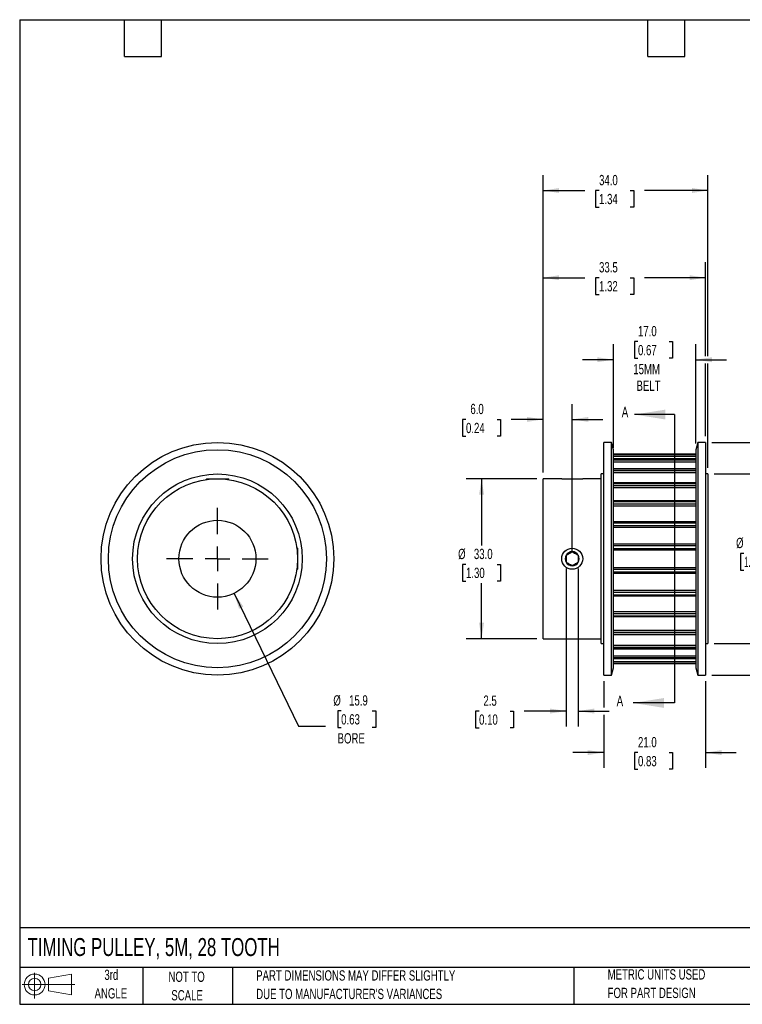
# Model space of a CAD drawing. Header units: millimetres. Extents: x 6 to 273, y 6 to 210.
# Tile 1 of 3: x 6 to 155, y 6 to 210. Entities that reach past the tile are written whole.
import ezdxf

# ---------------------------------------------------------------- set-up
doc = ezdxf.new("R2010")
doc.units = ezdxf.units.MM
doc.linetypes.add('CENTERX2', pattern=[20.32, 12.7, -2.54, 2.54, -2.54])
doc.layers.add('CENTER', color=40, linetype='CENTERX2')
doc.layers.add('SLD-DEFPOINTS', color=7, linetype='Continuous')
doc.layers.add('DIMENSIONS', color=140, linetype='Continuous', lineweight=25)
doc.layers.add('TEXT', color=140, linetype='Continuous', lineweight=25)
doc.styles.add('SLDTEXTSTYLE0', font='TXT', dxfattribs={"width": 0.7})
doc.dimstyles.new('SLDDIMSTYLE0', dxfattribs={"dimtxt": 2.158008, "dimasz": 3.302, "dimexe": 0, "dimexo": 0.0625, "dimgap": 0.539502, "dimtad": 0, "dimtih": 1, "dimtoh": 1, "dimrnd": 1e-09, "dimzin": 12, "dimdsep": 46, "dimtxsty": 'SLDTEXTSTYLE0', "dimsah": 1, "dimcen": 0, "dimadec": 0, "dimazin": 3, "dimtfac": 1, "dimtofl": 0, "dimtmove": 0, "dimatfit": 3, "dimfxl": 0, "dimfrac": 2, "dimtolj": 1, "dimtzin": 12, "dimarcsym": 0})
doc.dimstyles.new('SLDDIMSTYLE1', dxfattribs={"dimtxt": 2.158008, "dimasz": 3.302, "dimexe": 0, "dimexo": 0.0625, "dimgap": 0.539502, "dimtad": 0, "dimtih": 1, "dimtoh": 1, "dimrnd": 1e-09, "dimzin": 4, "dimdsep": 46, "dimtxsty": 'SLDTEXTSTYLE0', "dimsah": 1, "dimcen": 0.09, "dimadec": 0, "dimazin": 1, "dimtfac": 1, "dimtofl": 0, "dimtmove": 0, "dimatfit": 3, "dimfxl": 0, "dimfrac": 2, "dimtolj": 1, "dimtzin": 12, "dimarcsym": 0})
doc.dimstyles.new('SLDDIMSTYLE2', dxfattribs={"dimtxt": 2.158008, "dimasz": 3.302, "dimexe": 0, "dimexo": 0.0625, "dimgap": 0.539502, "dimtad": 0, "dimtih": 1, "dimtoh": 1, "dimrnd": 1e-09, "dimzin": 4, "dimdsep": 46, "dimtxsty": 'SLDTEXTSTYLE0', "dimsah": 1, "dimcen": 0.09, "dimadec": 0, "dimazin": 1, "dimtfac": 1, "dimtmove": 0, "dimatfit": 0, "dimfxl": 0, "dimfrac": 2, "dimtolj": 1, "dimtzin": 12, "dimarcsym": 0})
doc.dimstyles.new('SLDDIMSTYLE3', dxfattribs={"dimtxt": 2.158008, "dimasz": 3.302, "dimexe": 0, "dimexo": 0.0625, "dimgap": 0.539502, "dimtad": 0, "dimtih": 1, "dimtoh": 1, "dimrnd": 1e-09, "dimzin": 12, "dimdsep": 46, "dimtxsty": 'SLDTEXTSTYLE0', "dimsah": 1, "dimcen": 0.09, "dimadec": 0, "dimazin": 3, "dimtfac": 1, "dimtofl": 0, "dimtmove": 0, "dimatfit": 3, "dimfxl": 0, "dimfrac": 2, "dimtolj": 1, "dimtzin": 12, "dimarcsym": 0})
doc.dimstyles.new('SLDDIMSTYLE4', dxfattribs={"dimtxt": 2.158008, "dimasz": 3.302, "dimexe": 0, "dimexo": 0.0625, "dimgap": 0.539502, "dimtad": 0, "dimtih": 1, "dimtoh": 1, "dimrnd": 1e-09, "dimzin": 12, "dimdsep": 46, "dimtxsty": 'SLDTEXTSTYLE0', "dimsah": 1, "dimcen": 0.09, "dimadec": 0, "dimazin": 3, "dimtfac": 1, "dimtmove": 0, "dimatfit": 0, "dimfxl": 0, "dimfrac": 2, "dimtolj": 1, "dimtzin": 12, "dimarcsym": 0})

# ---------------------------------------------------------------- blocks, each defined once
blk = doc.blocks.new('Block11')
at = {"color": 7, "linetype": 'Continuous', "lineweight": 18}
for p, q in [((2.59, 5.31), (2.59, 0)), ((5.48, 4.17), (10.18, 5.03)), ((5.48, 1.6), (5.48, 4.17)), ((10.18, 5.03), (10.18, 0.73)), ((0, 2.88), (10.87, 2.88)), ((5.48, 1.6), (10.18, 0.73))]:
    blk.add_line(p, q, dxfattribs=at)
for radius in [2.15, 1.29]:
    blk.add_circle((2.59, 2.88), radius, dxfattribs=at)
blk = doc.blocks.new('Block12')
at = {"layer": 'SLD-DEFPOINTS'}
blk.add_blockref('Block11', (0, 0), dxfattribs=at)
blk = doc.blocks.new('_D')
at = {"layer": 'DIMENSIONS'}
for p, q in [((50.59, 91.16), (63.88, 63.78)), ((72.65, 66.92), (71.93, 66.92)), ((71.93, 66.92), (71.93, 63.49)), ((79.07, 66.92), (79.79, 66.92)), ((79.79, 66.92), (79.79, 63.49)), ((63.88, 63.78), (69.44, 63.78)), ((71.93, 63.49), (72.65, 63.49)), ((79.79, 63.49), (79.07, 63.49))]:
    blk.add_line(p, q, dxfattribs=at)
blk.add_solid([(50.59, 91.16), (51.58, 87.97), (52.49, 88.41)], dxfattribs=at)
at = {"layer": 'DIMENSIONS', "char_height": 2.117, "attachment_point": 1, "style": 'SLDTEXTSTYLE0'}
for s, insert in [('%%c', (71.03, 70.13)), ('15.9', (74.28, 70.13)), ('0.63', (72.65, 66.22)), ('BORE', (71.91, 62.3))]:
    blk.add_mtext(s, dxfattribs=dict(at, insert=insert))
blk = doc.blocks.new('SW_CENTERMARKSYMBOL_0')
at = {"layer": 'CENTER', "color": 0}
for p, q in [((0, 5.08), (0, 10.4775)), ((0, 0), (0, 2.54)), ((-5.08, 0), (-10.4775, 0)), ((0, 0), (-2.54, 0)), ((0, 0), (0, -2.54)), ((0, 0), (2.54, 0)), ((5.08, 0), (10.4775, 0)), ((0, -5.08), (0, -10.4775))]:
    blk.add_line(p, q, dxfattribs=at)
blk = doc.blocks.new('_D_1')
at = {"layer": 'DIMENSIONS'}
for p, q in [((113.02, 114.8), (98.42, 114.8)), ((101.6, 114.8), (101.6, 101.06)), ((98.39, 97.14), (97.67, 97.14)), ((97.67, 97.14), (97.67, 93.71)), ((104.81, 97.14), (105.53, 97.14)), ((105.53, 97.14), (105.53, 93.71)), ((97.67, 93.71), (98.39, 93.71)), ((105.53, 93.71), (104.81, 93.71)), ((101.6, 81.8), (101.6, 93.23)), ((113.02, 81.8), (98.42, 81.8))]:
    blk.add_line(p, q, dxfattribs=at)
for points in [[(101.6, 114.8), (101.09, 111.5), (102.11, 111.5)], [(101.6, 81.8), (102.11, 85.1), (101.09, 85.1)]]:
    blk.add_solid(points, dxfattribs=at)
at = {"layer": 'DIMENSIONS', "char_height": 2.117, "attachment_point": 1, "style": 'SLDTEXTSTYLE0'}
for s, insert in [('%%c', (96.76, 100.35)), ('33.0', (100.02, 100.35)), ('1.30', (98.39, 96.44))]:
    blk.add_mtext(s, dxfattribs=dict(at, insert=insert))
blk = doc.blocks.new('_D_2')
at = {"layer": 'DIMENSIONS'}
for p, q in [((114.29, 116.07), (114.29, 130.23)), ((120.29, 99.57), (120.29, 130.23)), ((98.39, 127.06), (97.67, 127.06)), ((97.67, 127.06), (97.67, 123.63)), ((104.81, 127.06), (105.53, 127.06)), ((105.53, 127.06), (105.53, 123.63)), ((114.29, 127.06), (107.73, 127.06)), ((120.29, 127.06), (126.64, 127.06)), ((97.67, 123.63), (98.39, 123.63)), ((105.53, 123.63), (104.81, 123.63))]:
    blk.add_line(p, q, dxfattribs=at)
for points in [[(114.29, 127.06), (110.99, 127.56), (110.99, 126.55)], [(120.29, 127.06), (123.59, 126.55), (123.59, 127.56)]]:
    blk.add_solid(points, dxfattribs=at)
at = {"layer": 'DIMENSIONS', "char_height": 2.117, "attachment_point": 1, "style": 'SLDTEXTSTYLE0'}
for s, insert in [('6.0', (99.29, 130.27)), ('0.24', (98.39, 126.35))]:
    blk.add_mtext(s, dxfattribs=dict(at, insert=insert))
blk = doc.blocks.new('_D_3')
at = {"layer": 'DIMENSIONS'}
for p, q in [((128.79, 121.18), (128.79, 142.56)), ((133.86, 143.12), (133.14, 143.12)), ((133.14, 143.12), (133.14, 139.69)), ((140.27, 143.12), (141, 143.12)), ((141, 143.12), (141, 139.69)), ((145.79, 122.07), (145.79, 142.56)), ((128.79, 139.38), (122.44, 139.38)), ((133.14, 139.69), (133.86, 139.69)), ((141, 139.69), (140.27, 139.69)), ((145.79, 139.38), (152.14, 139.38))]:
    blk.add_line(p, q, dxfattribs=at)
for points in [[(128.79, 139.38), (125.49, 139.89), (125.49, 138.87)], [(145.79, 139.38), (149.09, 138.87), (149.09, 139.89)]]:
    blk.add_solid(points, dxfattribs=at)
at = {"layer": 'DIMENSIONS', "char_height": 2.117, "attachment_point": 1, "style": 'SLDTEXTSTYLE0'}
for s, insert in [('17.0', (133.86, 146.33)), ('0.67', (133.86, 142.41)), ('15MM', (132.89, 138.5)), ('BELT', (133.55, 135.07))]:
    blk.add_mtext(s, dxfattribs=dict(at, insert=insert))
blk = doc.blocks.new('_D_4')
at = {"layer": 'DIMENSIONS'}
for p, q in [((114.29, 116.07), (114.29, 159.48)), ((147.79, 140.14), (147.79, 159.48)), ((114.29, 156.3), (122.91, 156.3)), ((125.83, 156.3), (125.11, 156.3)), ((125.11, 156.3), (125.11, 152.87)), ((132.24, 156.3), (132.97, 156.3)), ((132.97, 156.3), (132.97, 152.87)), ((147.79, 156.3), (135.17, 156.3)), ((125.11, 152.87), (125.83, 152.87)), ((132.97, 152.87), (132.24, 152.87)), ((147.79, 123.57), (147.79, 138.62))]:
    blk.add_line(p, q, dxfattribs=at)
for points in [[(114.29, 156.3), (117.59, 155.79), (117.59, 156.81)], [(147.79, 156.3), (144.49, 156.81), (144.49, 155.79)]]:
    blk.add_solid(points, dxfattribs=at)
at = {"layer": 'DIMENSIONS', "char_height": 2.117, "attachment_point": 1, "style": 'SLDTEXTSTYLE0'}
for s, insert in [('33.5', (125.83, 159.51)), ('1.32', (125.83, 155.6))]:
    blk.add_mtext(s, dxfattribs=dict(at, insert=insert))
blk = doc.blocks.new('_D_5')
at = {"layer": 'DIMENSIONS'}
for p, q in [((114.29, 116.07), (114.29, 177.48)), ((148.29, 140.14), (148.29, 177.48)), ((114.29, 174.3), (122.91, 174.3)), ((125.83, 174.3), (125.11, 174.3)), ((125.11, 174.3), (125.11, 170.87)), ((132.24, 174.3), (132.97, 174.3)), ((132.97, 174.3), (132.97, 170.87)), ((148.29, 174.3), (135.17, 174.3)), ((125.11, 170.87), (125.83, 170.87)), ((132.97, 170.87), (132.24, 170.87)), ((148.29, 117.07), (148.29, 138.62))]:
    blk.add_line(p, q, dxfattribs=at)
for points in [[(114.29, 174.3), (117.59, 173.79), (117.59, 174.81)], [(148.29, 174.3), (144.99, 174.81), (144.99, 173.79)]]:
    blk.add_solid(points, dxfattribs=at)
at = {"layer": 'DIMENSIONS', "char_height": 2.117, "attachment_point": 1, "style": 'SLDTEXTSTYLE0'}
for s, insert in [('34.0', (125.83, 177.51)), ('1.34', (125.83, 173.6))]:
    blk.add_mtext(s, dxfattribs=dict(at, insert=insert))
blk = doc.blocks.new('_D_6')
at = {"layer": 'DIMENSIONS'}
for p, q in [((149.56, 115.8), (162.1, 115.8)), ((158.92, 115.8), (158.92, 103.32)), ((155.72, 99.41), (154.99, 99.41)), ((154.99, 99.41), (154.99, 95.98)), ((162.13, 99.41), (162.85, 99.41)), ((162.85, 99.41), (162.85, 95.98)), ((154.99, 95.98), (155.72, 95.98)), ((162.85, 95.98), (162.13, 95.98)), ((158.92, 80.8), (158.92, 95.5)), ((149.56, 80.8), (162.1, 80.8))]:
    blk.add_line(p, q, dxfattribs=at)
for points in [[(158.92, 115.8), (158.42, 112.5), (159.43, 112.5)], [(158.92, 80.8), (159.43, 84.1), (158.42, 84.1)]]:
    blk.add_solid(points, dxfattribs=at)
at = {"layer": 'DIMENSIONS', "char_height": 2.117, "attachment_point": 1, "style": 'SLDTEXTSTYLE0'}
for s, insert in [('%%c', (154.09, 102.62)), ('35.0', (157.35, 102.62)), ('1.38', (155.72, 98.71))]:
    blk.add_mtext(s, dxfattribs=dict(at, insert=insert))
blk = doc.blocks.new('_D_7')
at = {"layer": 'DIMENSIONS'}
for p, q in [((149.06, 122.3), (177.54, 122.3)), ((174.36, 122.3), (174.36, 106.02)), ((171.16, 102.1), (170.43, 102.1)), ((170.43, 102.1), (170.43, 98.67)), ((177.57, 102.1), (178.3, 102.1)), ((178.3, 102.1), (178.3, 98.67)), ((170.43, 98.67), (171.16, 98.67)), ((174.36, 74.3), (174.36, 98.19)), ((178.3, 98.67), (177.57, 98.67)), ((149.06, 74.3), (177.54, 74.3))]:
    blk.add_line(p, q, dxfattribs=at)
for points in [[(174.36, 122.3), (173.86, 119), (174.87, 119)], [(174.36, 74.3), (174.87, 77.6), (173.86, 77.6)]]:
    blk.add_solid(points, dxfattribs=at)
at = {"layer": 'DIMENSIONS', "char_height": 2.117, "attachment_point": 1, "style": 'SLDTEXTSTYLE0'}
for s, insert in [('%%c', (169.53, 105.32)), ('48.0', (172.79, 105.32)), ('1.89', (171.16, 101.4))]:
    blk.add_mtext(s, dxfattribs=dict(at, insert=insert))
blk = doc.blocks.new('_D_8')
at = {"layer": 'DIMENSIONS'}
for p, q in [((126.79, 73.03), (126.79, 67.63)), ((147.79, 73.03), (147.79, 55.13)), ((126.79, 66.11), (126.79, 55.13)), ((126.79, 58.3), (120.44, 58.3)), ((133.86, 58.3), (133.14, 58.3)), ((133.14, 58.3), (133.14, 54.87)), ((140.27, 58.3), (141, 58.3)), ((141, 58.3), (141, 54.87)), ((147.79, 58.3), (154.14, 58.3)), ((133.14, 54.87), (133.86, 54.87)), ((141, 54.87), (140.27, 54.87))]:
    blk.add_line(p, q, dxfattribs=at)
for points in [[(126.79, 58.3), (123.49, 58.81), (123.49, 57.79)], [(147.79, 58.3), (151.1, 57.79), (151.1, 58.81)]]:
    blk.add_solid(points, dxfattribs=at)
at = {"layer": 'DIMENSIONS', "char_height": 2.117, "attachment_point": 1, "style": 'SLDTEXTSTYLE0'}
for s, insert in [('21.0', (133.86, 61.51)), ('0.83', (133.86, 57.6))]:
    blk.add_mtext(s, dxfattribs=dict(at, insert=insert))
blk = doc.blocks.new('_D_9')
at = {"layer": 'DIMENSIONS'}
for p, q in [((119.04, 96.31), (119.04, 63.69)), ((121.54, 96.31), (121.54, 63.69)), ((101.09, 66.87), (100.36, 66.87)), ((100.36, 66.87), (100.36, 63.44)), ((107.5, 66.87), (108.22, 66.87)), ((108.22, 66.87), (108.22, 63.44)), ((119.04, 66.87), (110.42, 66.87)), ((121.54, 66.87), (127.89, 66.87)), ((100.36, 63.44), (101.09, 63.44)), ((108.22, 63.44), (107.5, 63.44))]:
    blk.add_line(p, q, dxfattribs=at)
for points in [[(119.04, 66.87), (115.74, 67.38), (115.74, 66.36)], [(121.54, 66.87), (124.84, 66.36), (124.84, 67.38)]]:
    blk.add_solid(points, dxfattribs=at)
at = {"layer": 'DIMENSIONS', "char_height": 2.117, "attachment_point": 1, "style": 'SLDTEXTSTYLE0'}
for s, insert in [('2.5', (101.98, 70.08)), ('0.10', (101.09, 66.17))]:
    blk.add_mtext(s, dxfattribs=dict(at, insert=insert))

msp = doc.modelspace()

# ---------------------------------------------------------------- linework, layer by layer
for p, q in [((128.39, 122.302), (126.79, 122.302)), ((126.79, 98.302), (126.79, 122.302)), ((128.792, 120.802), (128.39, 122.302)), ((128.39, 98.302), (128.39, 122.302)), ((146.194, 122.302), (145.792, 120.802)), ((147.794, 122.302), (146.194, 122.302)), ((146.194, 122.302), (146.194, 74.302)), ((147.794, 122.302), (147.794, 74.302)), ((128.792, 98.302), (128.792, 120.802)), ((145.792, 119.907), (128.792, 119.907)), ((128.792, 119.906), (145.792, 119.906)), ((145.792, 120.802), (145.792, 75.802)), ((128.792, 119.84), (145.792, 119.84)), ((128.792, 119.504), (145.792, 119.504)), ((145.792, 118.904), (128.792, 118.904)), ((128.792, 118.888), (145.792, 118.888)), ((128.792, 118.695), (145.792, 118.695)), ((128.792, 118.309), (145.792, 118.309)), ((145.792, 116.882), (128.792, 116.882)), ((128.792, 116.838), (145.792, 116.838)), ((128.792, 116.527), (145.792, 116.527)), ((128.792, 116.111), (145.792, 116.111)), ((44.962, 114.802), (44.796, 114.636)), ((44.962, 114.802), (47.128, 114.802)), ((47.128, 114.802), (49.295, 114.802)), ((49.461, 114.636), (49.295, 114.802)), ((118.126, 114.802), (114.292, 114.802)), ((114.292, 98.302), (114.292, 114.802)), ((118.126, 114.802), (122.459, 114.802)), ((126.292, 114.802), (122.459, 114.802)), ((126.79, 115.802), (126.292, 115.802)), ((126.292, 98.302), (126.292, 115.802)), ((145.792, 113.943), (128.792, 113.943)), ((128.792, 113.858), (145.792, 113.858)), ((148.292, 115.802), (147.794, 115.802)), ((148.292, 115.802), (148.292, 80.802)), ((128.792, 113.445), (145.792, 113.445)), ((128.792, 113.02), (145.792, 113.02)), ((145.792, 110.236), (128.792, 110.236)), ((128.792, 110.099), (145.792, 110.099)), ((128.792, 109.603), (145.792, 109.603)), ((128.792, 109.191), (145.792, 109.191)), ((145.792, 105.945), (128.792, 105.945)), ((128.792, 105.748), (145.792, 105.748)), ((128.792, 105.195), (145.792, 105.195)), ((128.792, 104.815), (145.792, 104.815)), ((63.628, 100.468), (63.463, 100.634)), ((63.628, 100.468), (63.628, 98.302)), ((145.792, 101.285), (128.792, 101.285)), ((128.792, 101.023), (145.792, 101.023)), ((128.792, 100.441), (145.792, 100.441)), ((128.792, 100.113), (145.792, 100.113)), ((63.628, 98.302), (63.628, 96.135)), ((114.292, 81.802), (114.292, 98.302)), ((126.292, 80.802), (126.292, 98.302)), ((126.79, 74.302), (126.79, 98.302)), ((128.39, 74.302), (128.39, 98.302)), ((128.792, 75.802), (128.792, 98.302)), ((63.463, 95.969), (63.628, 96.135)), ((128.792, 96.49), (145.792, 96.49)), ((128.792, 96.162), (145.792, 96.162)), ((128.792, 95.58), (145.792, 95.58)), ((128.792, 95.318), (145.792, 95.318)), ((128.792, 91.788), (145.792, 91.788)), ((128.792, 91.408), (145.792, 91.408)), ((128.792, 90.856), (145.792, 90.856)), ((128.792, 90.659), (145.792, 90.659)), ((128.792, 87.413), (145.792, 87.413)), ((128.792, 87), (145.792, 87)), ((128.792, 86.504), (145.792, 86.504)), ((128.792, 86.367), (145.792, 86.367)), ((128.792, 83.583), (145.792, 83.583)), ((114.292, 81.802), (126.292, 81.802)), ((128.792, 83.159), (145.792, 83.159)), ((128.792, 82.745), (145.792, 82.745)), ((128.792, 82.66), (145.792, 82.66)), ((126.292, 80.802), (126.79, 80.802)), ((128.792, 80.492), (145.792, 80.492)), ((128.792, 80.077), (145.792, 80.077)), ((128.792, 79.765), (145.792, 79.765)), ((128.792, 79.721), (145.792, 79.721)), ((147.794, 80.802), (148.292, 80.802)), ((128.792, 78.294), (145.792, 78.294)), ((128.792, 77.908), (145.792, 77.908)), ((128.792, 77.715), (145.792, 77.715)), ((128.792, 77.7), (145.792, 77.7)), ((128.39, 74.302), (128.792, 75.802)), ((128.792, 77.099), (145.792, 77.099)), ((128.792, 76.763), (145.792, 76.763)), ((128.792, 76.697), (145.792, 76.697)), ((128.792, 76.696), (145.792, 76.696)), ((145.792, 75.802), (146.194, 74.302)), ((126.79, 74.302), (128.39, 74.302)), ((146.194, 74.302), (147.794, 74.302))]:
    msp.add_line(p, q)
for centre, radius in [((47.128, 98.302), 24), ((47.128, 98.302), 22.5), ((47.128, 98.302), 17.5), ((47.128, 98.302), 16.5), ((47.128, 98.302), 7.938), ((120.292, 98.302), 2.167)]:
    msp.add_circle(centre, radius)
for start, end in [(90, 150), (30, 90), (150, 210), (210, 270), (270, 330), (330, 30)]:
    msp.add_arc((120.292, 98.302), 1.443, start, end)
for points, knots in [([(119.042, 99.023), (119.14, 99.08), (119.24, 99.137), (119.447, 99.257), (119.556, 99.32), (119.883, 99.509), (120.096, 99.632), (120.292, 99.745)], [0, 0, 0, 0, 0.25, 0.25, 0.5, 0.5, 1, 1, 1, 1]), ([(120.292, 99.745), (120.39, 99.689), (120.49, 99.631), (120.697, 99.512), (120.806, 99.448), (121.133, 99.259), (121.346, 99.137), (121.542, 99.023)], [0, 0, 0, 0, 0.25, 0.25, 0.5, 0.5, 1, 1, 1, 1]), ([(119.042, 99.023), (119.042, 98.8), (119.042, 98.556), (119.042, 98.174), (119.042, 98.051), (119.042, 97.809), (119.042, 97.692), (119.042, 97.58)], [0, 0, 0, 0, 0.5, 0.5, 0.75, 0.75, 1, 1, 1, 1]), ([(120.292, 96.858), (120.195, 96.915), (120.095, 96.972), (119.888, 97.092), (119.779, 97.155), (119.451, 97.344), (119.239, 97.466), (119.042, 97.58)], [0, 0, 0, 0, 0.25, 0.25, 0.5, 0.5, 1, 1, 1, 1]), ([(121.542, 97.58), (121.445, 97.524), (121.345, 97.466), (121.138, 97.346), (121.029, 97.283), (120.701, 97.094), (120.489, 96.972), (120.292, 96.858)], [0, 0, 0, 0, 0.25, 0.25, 0.5, 0.5, 1, 1, 1, 1]), ([(121.542, 99.023), (121.542, 98.8), (121.542, 98.556), (121.542, 98.174), (121.542, 98.051), (121.542, 97.809), (121.542, 97.692), (121.542, 97.58)], [0, 0, 0, 0, 0.5, 0.5, 0.75, 0.75, 1, 1, 1, 1])]:
    msp.add_open_spline(points, degree=3, knots=knots)
at = {"layer": 'TEXT'}
for p, q in [((6.35, 209.55), (273.05, 209.55)), ((6.35, 209.55), (6.35, 6.35)), ((27.94, 201.93), (27.94, 209.55)), ((35.56, 201.93), (35.56, 209.55)), ((135.89, 201.93), (135.89, 209.55)), ((143.51, 201.93), (143.51, 209.55)), ((27.94, 201.93), (35.56, 201.93)), ((135.89, 201.93), (143.51, 201.93)), ((141.396, 128.062), (141.396, 68.542)), ((273.05, 22.126), (6.35, 22.126)), ((273.05, 13.97), (6.35, 13.97)), ((31.75, 13.97), (31.75, 6.35)), ((50.212, 13.97), (50.212, 6.35)), ((120.646, 13.97), (120.646, 6.35)), ((6.35, 6.35), (273.05, 6.35))]:
    msp.add_line(p, q, dxfattribs=at)
at = {"layer": 'TEXT', "linetype": 'Continuous'}
for p, q in [((141.396, 128.062), (133.16, 128.062)), ((141.396, 68.542), (132.859, 68.542))]:
    msp.add_line(p, q, dxfattribs=at)
at = {"layer": 'TEXT'}
for points in [[(133.16, 128.062), (139.51, 127.046), (139.51, 129.078)], [(132.859, 68.542), (139.209, 67.526), (139.209, 69.558)]]:
    msp.add_solid(points, dxfattribs=at)

# ---------------------------------------------------------------- block references
at = {"layer": 'CENTER'}
msp.add_blockref('SW_CENTERMARKSYMBOL_0', (47.128, 98.302), dxfattribs=at)
at = {"layer": 'SLD-DEFPOINTS'}
msp.add_blockref('Block12', (6.838, 7.554), dxfattribs=at)

# ---------------------------------------------------------------- texts
at = {"layer": 'TEXT', "style": 'SLDTEXTSTYLE0'}
for s, insert, char_height, attachment_point in [('A', (130.507, 129.654), 2.158, 1), ('A', (129.46, 70.033), 2.158, 1), ('TIMING PULLEY, 5M, 28 TOOTH', (7.966, 20.019), 3.70417, 1), ('3rd', (25.247, 13.493), 2.1167, 2), ('NOT TO', (40.768, 13.099), 2.1167, 2), ('PART DIMENSIONS MAY DIFFER SLIGHTLY', (55.119, 13.367), 2.11667, 1), ('METRIC UNITS USED', (127.604, 13.583), 2.11667, 1), ('ANGLE', (25.149, 9.671), 2.1167, 2), ('SCALE', (40.865, 9.276), 2.1167, 2), ("DUE TO MANUFACTURER'S VARIANCES", (55.119, 9.545), 2.11667, 1), ('FOR PART DESIGN', (127.604, 9.76), 2.11667, 1)]:
    msp.add_mtext(s, dxfattribs=dict(at, insert=insert, char_height=char_height, attachment_point=attachment_point))

# ---------------------------------------------------------------- dimensions: what is measured, and where the dimension line sits
at = {"layer": 'DIMENSIONS'}
for base, p1, p2, dimstyle, picture, middle in [((114.292, 174.302), (148.292, 115.802), (114.292, 114.802), 'SLDDIMSTYLE1', '_D_5', (129.036, 174.302)), ((114.292, 156.302), (147.794, 122.302), (114.292, 114.802), 'SLDDIMSTYLE3', '_D_4', (129.036, 156.302)), ((120.292, 127.056), (114.292, 114.802), (120.292, 98.302), 'SLDDIMSTYLE2', '_D_2', (101.599, 127.056)), ((119.042, 66.869), (121.542, 97.58), (119.042, 97.58), 'SLDDIMSTYLE4', '_D_9', (104.292, 66.869)), ((126.79, 58.302), (147.794, 74.302), (126.79, 74.302), 'SLDDIMSTYLE2', '_D_8', (137.067, 58.302))]:
    dim = msp.add_linear_dim(base=base, p1=p1, p2=p2, dimstyle=dimstyle, dxfattribs=at)
    dim.commit()
    dim.dimension.update_dxf_attribs({"geometry": picture, "text_midpoint": middle, "dimtype": 160})
dim = msp.add_linear_dim(base=(145.792, 139.382), p1=(128.792, 119.907), p2=(145.792, 120.802), text='<>\\P15MM\\PBELT', dimstyle='SLDDIMSTYLE2', dxfattribs=at)
dim.commit()
dim.dimension.update_dxf_attribs({"geometry": '_D_3', "text_midpoint": (137.067, 139.382), "dimtype": 160})
for base, p1, p2, picture, middle in [((174.365, 74.302), (147.794, 122.302), (147.794, 74.302), '_D_7', (174.365, 102.104)), ((101.599, 81.802), (114.292, 114.802), (114.292, 81.802), '_D_1', (101.599, 97.143)), ((158.924, 80.802), (148.292, 115.802), (148.292, 80.802), '_D_6', (158.924, 99.408))]:
    dim = msp.add_linear_dim(base=base, p1=p1, p2=p2, angle=90, text='%%c<>', dimstyle='SLDDIMSTYLE1', dxfattribs=at)
    dim.commit()
    dim.dimension.update_dxf_attribs({"geometry": picture, "text_midpoint": middle, "dimtype": 160})
dim = msp.add_diameter_dim_2p(p1=(43.662, 105.442), p2=(50.594, 91.161), text='<>\\PBORE', dimstyle='SLDDIMSTYLE0', dxfattribs=at)
dim.commit()
dim.dimension.update_dxf_attribs({"geometry": '_D', "text_midpoint": (75.861, 64.899), "dimtype": 163})

doc.saveas('drawing.dxf')
